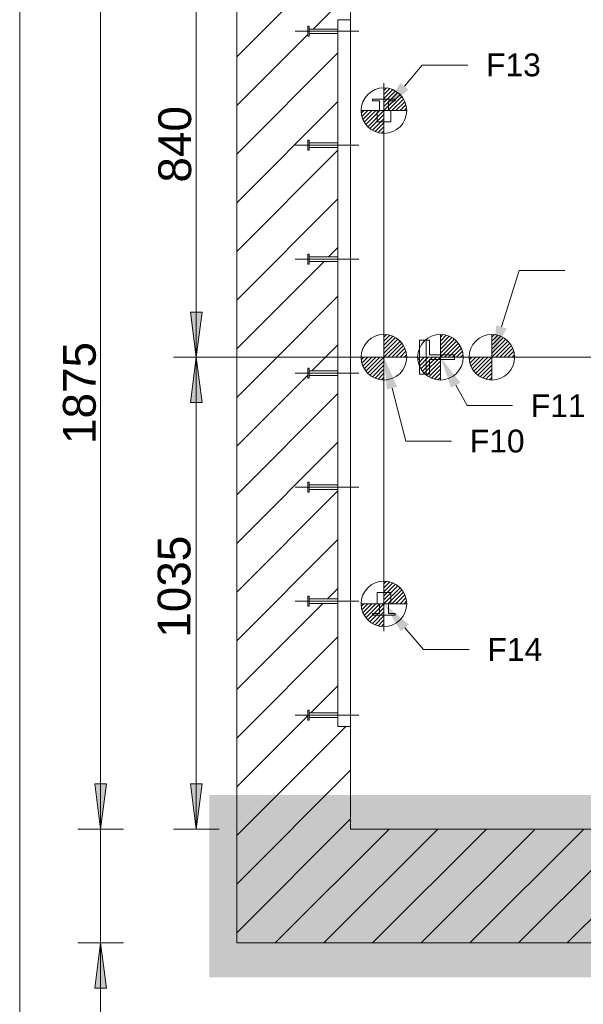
# Model space of a CAD drawing. Extents: x 294 to 994, y 7 to 427.
# Tile 4 of 33: x 484 to 509, y 43 to 86. Entities that reach past the tile are written whole.
import ezdxf
from ezdxf.lldxf.tags import DXFTag

# ---------------------------------------------------------------- set-up
doc = ezdxf.new("R2010")
doc.units = 0
doc.layers.get('0').update_dxf_attribs({"lineweight": 5})
for name, color, linetype, lineweight, true_color in [('3', 9, 'grob', 5, 0x808080), ('7', 9, 'STRICHPUNKT2', 5, 0x808080), ('8_Schraffur', 9, 'Continuous', 5, 0x808080)]:
    doc.layers.add(name, color=color, linetype=linetype, lineweight=lineweight, true_color=true_color)
doc.layers.add('9', color=7, linetype='Continuous', lineweight=5)
doc.layers.add('_3d_View_', color=7, linetype='Continuous')
doc.layers.add('X_Geometrie', color=3, linetype='Continuous', lineweight=50, true_color=0x00ff00, plot=False)
doc.styles.get("Standard").update_dxf_attribs({"font": 'arial.ttf'})
tags = doc.linetypes.add('fein_strichliert', pattern=[4, 1, -2, 1]).pattern_tags.tags
tags[8:9] = [DXFTag(74, 4), DXFTag(75, 0), DXFTag(340, '0'), DXFTag(46, 0.0), DXFTag(50, 0.0), DXFTag(44, 0.0), DXFTag(45, 0.0)]
tags[6:7] = [DXFTag(74, 4), DXFTag(75, 0), DXFTag(340, '0'), DXFTag(46, 0.0), DXFTag(50, 0.0), DXFTag(44, 0.0), DXFTag(45, 0.0)]
tags[4:5] = [DXFTag(74, 4), DXFTag(75, 0), DXFTag(340, '0'), DXFTag(46, 0.0), DXFTag(50, 0.0), DXFTag(44, 0.0), DXFTag(45, 0.0)]
tags = doc.linetypes.add('grob', pattern=[14, 3, -8, 3]).pattern_tags.tags
tags[8:9] = [DXFTag(74, 4), DXFTag(75, 0), DXFTag(340, '0'), DXFTag(46, 0.0), DXFTag(50, 0.0), DXFTag(44, 0.0), DXFTag(45, 0.0)]
tags[6:7] = [DXFTag(74, 4), DXFTag(75, 0), DXFTag(340, '0'), DXFTag(46, 0.0), DXFTag(50, 0.0), DXFTag(44, 0.0), DXFTag(45, 0.0)]
tags[4:5] = [DXFTag(74, 4), DXFTag(75, 0), DXFTag(340, '0'), DXFTag(46, 0.0), DXFTag(50, 0.0), DXFTag(44, 0.0), DXFTag(45, 0.0)]
tags = doc.linetypes.add('STRICHPUNKT2', pattern=[12.7, 6.35, -3.175, 0, -3.175]).pattern_tags.tags
tags[10:11] = [DXFTag(74, 4), DXFTag(75, 0), DXFTag(340, '0'), DXFTag(46, 0.0), DXFTag(50, 0.0), DXFTag(44, 0.0), DXFTag(45, 0.0)]
tags[8:9] = [DXFTag(74, 4), DXFTag(75, 0), DXFTag(340, '0'), DXFTag(46, 0.0), DXFTag(50, 0.0), DXFTag(44, 0.0), DXFTag(45, 0.0)]
tags[6:7] = [DXFTag(74, 4), DXFTag(75, 0), DXFTag(340, '0'), DXFTag(46, 0.0), DXFTag(50, 0.0), DXFTag(44, 0.0), DXFTag(45, 0.0)]
tags[4:5] = [DXFTag(74, 4), DXFTag(75, 0), DXFTag(340, '0'), DXFTag(46, 0.0), DXFTag(50, 0.0), DXFTag(44, 0.0), DXFTag(45, 0.0)]

# ---------------------------------------------------------------- blocks, each defined once
blk = doc.blocks.new('Schraffur-A05LE2BPBH', base_point=(494.017, 45.616))
at = {"color": 0, "lineweight": -2}
for p, q in [((494.017, 69.549), (495.784, 71.316)), ((494.017, 65.278), (498.457, 69.718)), ((494.017, 61.007), (498.457, 65.447)), ((497.996, 60.716), (498.457, 61.176)), ((494.017, 56.736), (497.796, 60.516)), ((497.267, 55.716), (498.457, 56.905)), ((494.017, 52.465), (497.137, 55.585)), ((494.017, 48.194), (499.017, 53.194)), ((495.71, 45.616), (500.71, 50.616)), ((499.98, 45.616), (504.98, 50.616)), ((504.251, 45.616), (509.251, 50.616)), ((508.522, 45.616), (513.522, 50.616)), ((512.793, 45.616), (516.197, 49.02))]:
    blk.add_line(p, q, dxfattribs=at)
at = {"color": 0, "linetype": 'fein_strichliert', "lineweight": -2, "ltscale": 0.13}
for p, q in [((497.319, 70.716), (497.919, 71.316)), ((494.017, 67.414), (497.137, 70.534)), ((494.017, 63.143), (498.457, 67.583)), ((494.017, 58.872), (498.457, 63.312)), ((494.017, 54.601), (498.457, 59.041)), ((494.017, 50.33), (498.803, 55.116)), ((494.017, 46.059), (499.017, 51.059)), ((497.845, 45.616), (502.845, 50.616)), ((502.116, 45.616), (507.116, 50.616)), ((506.387, 45.616), (511.387, 50.616)), ((510.658, 45.616), (515.658, 50.616)), ((514.929, 45.616), (516.197, 46.884))]:
    blk.add_line(p, q, dxfattribs=at)
blk = doc.blocks.new('Schraffur-A05LE2BVBH', base_point=(494.017, 71.316))
at = {"color": 0, "linetype": 'fein_strichliert', "lineweight": -2, "ltscale": 0.13}
for p, q in [((494.017, 84.497), (502.636, 93.116)), ((494.017, 88.768), (498.365, 93.116)), ((494.017, 93.039), (494.094, 93.116)), ((501.906, 88.116), (506.907, 93.116)), ((506.177, 88.116), (511.178, 93.116)), ((510.448, 88.116), (515.449, 93.116)), ((514.719, 88.116), (516.197, 89.594)), ((494.017, 80.226), (498.457, 84.666)), ((494.017, 75.955), (498.457, 80.395)), ((498.048, 75.716), (498.457, 76.124)), ((494.017, 71.685), (497.848, 75.516)), ((497.919, 71.316), (498.457, 71.854))]:
    blk.add_line(p, q, dxfattribs=at)
at = {"color": 0, "lineweight": -2}
for p, q in [((494.017, 86.633), (500.5, 93.116)), ((494.017, 90.904), (496.229, 93.116)), ((499.771, 88.116), (504.771, 93.116)), ((504.042, 88.116), (509.042, 93.116)), ((508.313, 88.116), (513.313, 93.116)), ((512.584, 88.116), (516.197, 91.729)), ((497.371, 85.716), (499.017, 87.362)), ((494.017, 82.362), (497.137, 85.482)), ((494.017, 78.091), (498.457, 82.531)), ((494.017, 73.82), (498.457, 78.26)), ((495.784, 71.316), (498.457, 73.989))]:
    blk.add_line(p, q, dxfattribs=at)
blk = doc.blocks.new('Blockreferenz-A05LE2C1BH', base_point=(491.917, 44.816))
at = {"layer": '7', "linetype": 'STRICHPUNKT2', "ltscale": 0.13}
blk.add_line((491.917, 71.316), (516.197, 71.316), dxfattribs=at)
blk = doc.blocks.new('Polygon-A05LE2CDBH', base_point=(494.017, 45.616))
at = {"color": 0, "linetype": 'ByBlock', "lineweight": -2, "ltscale": 0.13}
for p, q in [((494.017, 45.616), (494.017, 93.116)), ((536.017, 45.616), (494.017, 45.616))]:
    blk.add_line(p, q, dxfattribs=at)
blk = doc.blocks.new('Blockreferenz-A05LE2CHBH', base_point=(500.477, 59.296))
at = {"layer": '7', "linetype": 'STRICHPUNKT2', "ltscale": 0.13}
blk.add_line((500.477, 83.336), (500.477, 59.296), dxfattribs=at)
blk = doc.blocks.new('Blockreferenz-A05LE2D1BH', base_point=(496.577, 55.116))
at = {"color": 0, "linetype": 'ByBlock', "lineweight": -2, "ltscale": 0.13}
for p, q in [((499.017, 86.116), (498.457, 86.116)), ((498.457, 55.116), (498.457, 86.116)), ((499.017, 55.116), (499.017, 86.116)), ((498.457, 55.116), (499.017, 55.116))]:
    blk.add_line(p, q, dxfattribs=at)
at = {"layer": '3', "linetype": 'grob', "ltscale": 0.13}
for p, q in [((497.197, 85.836), (497.137, 85.836)), ((497.137, 85.836), (497.137, 85.819)), ((497.137, 85.819), (497.137, 85.771)), ((497.137, 85.771), (497.137, 85.7)), ((497.137, 85.7), (497.137, 85.616)), ((497.137, 85.616), (497.137, 85.532)), ((497.197, 85.819), (497.197, 85.836)), ((497.197, 85.771), (497.197, 85.819)), ((497.197, 85.7), (497.197, 85.771)), ((497.197, 85.716), (497.197, 85.708)), ((498.457, 85.716), (497.197, 85.716)), ((497.197, 85.708), (497.197, 85.686)), ((497.197, 85.616), (497.197, 85.7)), ((497.197, 85.686), (497.197, 85.654)), ((497.197, 85.654), (497.197, 85.616)), ((497.197, 85.532), (497.197, 85.616)), ((497.197, 85.616), (497.197, 85.577)), ((497.197, 85.577), (497.197, 85.545)), ((497.197, 85.545), (497.197, 85.523)), ((498.457, 85.708), (498.457, 85.716)), ((498.457, 85.686), (498.457, 85.708)), ((498.457, 85.654), (498.457, 85.686)), ((498.457, 85.616), (498.457, 85.654)), ((498.457, 85.577), (498.457, 85.616)), ((498.457, 85.545), (498.457, 85.577)), ((498.457, 85.523), (498.457, 85.545)), ((497.137, 85.532), (497.137, 85.46)), ((497.137, 85.46), (497.137, 85.412)), ((497.137, 85.412), (497.137, 85.396)), ((497.137, 85.396), (497.197, 85.396)), ((497.197, 85.46), (497.197, 85.532)), ((497.197, 85.523), (497.197, 85.516)), ((497.197, 85.516), (498.457, 85.516)), ((497.197, 85.412), (497.197, 85.46)), ((497.197, 85.396), (497.197, 85.412)), ((498.457, 85.516), (498.457, 85.523)), ((497.197, 80.836), (497.137, 80.836)), ((497.137, 80.836), (497.137, 80.819)), ((497.137, 80.819), (497.137, 80.771)), ((497.197, 80.819), (497.197, 80.836)), ((497.197, 80.771), (497.197, 80.819)), ((497.137, 80.771), (497.137, 80.7)), ((497.137, 80.7), (497.137, 80.616)), ((497.137, 80.616), (497.137, 80.532)), ((497.137, 80.532), (497.137, 80.46)), ((497.137, 80.46), (497.137, 80.412)), ((497.137, 80.412), (497.137, 80.396)), ((497.137, 80.396), (497.197, 80.396)), ((497.197, 80.7), (497.197, 80.771)), ((497.197, 80.716), (497.197, 80.708)), ((498.457, 80.716), (497.197, 80.716)), ((497.197, 80.708), (497.197, 80.686)), ((497.197, 80.616), (497.197, 80.7)), ((497.197, 80.686), (497.197, 80.654)), ((497.197, 80.654), (497.197, 80.616)), ((497.197, 80.532), (497.197, 80.616)), ((497.197, 80.616), (497.197, 80.577)), ((497.197, 80.577), (497.197, 80.545)), ((497.197, 80.545), (497.197, 80.523)), ((497.197, 80.46), (497.197, 80.532)), ((497.197, 80.523), (497.197, 80.516)), ((497.197, 80.516), (498.457, 80.516)), ((497.197, 80.412), (497.197, 80.46)), ((497.197, 80.396), (497.197, 80.412)), ((498.457, 80.708), (498.457, 80.716)), ((498.457, 80.686), (498.457, 80.708)), ((498.457, 80.654), (498.457, 80.686)), ((498.457, 80.616), (498.457, 80.654)), ((498.457, 80.577), (498.457, 80.616)), ((498.457, 80.545), (498.457, 80.577)), ((498.457, 80.523), (498.457, 80.545)), ((498.457, 80.516), (498.457, 80.523)), ((497.197, 75.836), (497.137, 75.836)), ((497.137, 75.836), (497.137, 75.819)), ((497.137, 75.819), (497.137, 75.771)), ((497.137, 75.771), (497.137, 75.7)), ((497.137, 75.7), (497.137, 75.616)), ((497.137, 75.616), (497.137, 75.532)), ((497.197, 75.819), (497.197, 75.836)), ((497.197, 75.771), (497.197, 75.819)), ((497.197, 75.7), (497.197, 75.771)), ((497.197, 75.716), (497.197, 75.708)), ((498.457, 75.716), (497.197, 75.716)), ((497.197, 75.708), (497.197, 75.686)), ((497.197, 75.616), (497.197, 75.7)), ((497.197, 75.686), (497.197, 75.654)), ((497.197, 75.654), (497.197, 75.616)), ((497.197, 75.532), (497.197, 75.616)), ((497.197, 75.616), (497.197, 75.577)), ((498.457, 75.708), (498.457, 75.716)), ((498.457, 75.686), (498.457, 75.708)), ((498.457, 75.654), (498.457, 75.686)), ((498.457, 75.616), (498.457, 75.654)), ((498.457, 75.577), (498.457, 75.616)), ((497.137, 75.532), (497.137, 75.46)), ((497.137, 75.46), (497.137, 75.412)), ((497.137, 75.412), (497.137, 75.396)), ((497.137, 75.396), (497.197, 75.396)), ((497.197, 75.577), (497.197, 75.545)), ((497.197, 75.545), (497.197, 75.523)), ((497.197, 75.46), (497.197, 75.532)), ((497.197, 75.523), (497.197, 75.516)), ((497.197, 75.516), (498.457, 75.516)), ((497.197, 75.412), (497.197, 75.46)), ((497.197, 75.396), (497.197, 75.412)), ((498.457, 75.545), (498.457, 75.577)), ((498.457, 75.523), (498.457, 75.545)), ((498.457, 75.516), (498.457, 75.523)), ((497.197, 70.836), (497.137, 70.836)), ((497.137, 70.836), (497.137, 70.819)), ((497.137, 70.819), (497.137, 70.771)), ((497.137, 70.771), (497.137, 70.7)), ((497.137, 70.7), (497.137, 70.616)), ((497.137, 70.616), (497.137, 70.532)), ((497.137, 70.532), (497.137, 70.46)), ((497.137, 70.46), (497.137, 70.412)), ((497.197, 70.819), (497.197, 70.836)), ((497.197, 70.771), (497.197, 70.819)), ((497.197, 70.7), (497.197, 70.771)), ((497.197, 70.716), (497.197, 70.708)), ((498.457, 70.716), (497.197, 70.716)), ((497.197, 70.708), (497.197, 70.686)), ((497.197, 70.616), (497.197, 70.7)), ((497.197, 70.686), (497.197, 70.654)), ((497.197, 70.654), (497.197, 70.616)), ((497.197, 70.532), (497.197, 70.616)), ((497.197, 70.616), (497.197, 70.577)), ((497.197, 70.577), (497.197, 70.545)), ((497.197, 70.545), (497.197, 70.523)), ((497.197, 70.46), (497.197, 70.532)), ((497.197, 70.523), (497.197, 70.516)), ((497.197, 70.516), (498.457, 70.516)), ((497.197, 70.412), (497.197, 70.46)), ((498.457, 70.708), (498.457, 70.716)), ((498.457, 70.686), (498.457, 70.708)), ((498.457, 70.654), (498.457, 70.686)), ((498.457, 70.616), (498.457, 70.654)), ((498.457, 70.577), (498.457, 70.616)), ((498.457, 70.545), (498.457, 70.577)), ((498.457, 70.523), (498.457, 70.545)), ((498.457, 70.516), (498.457, 70.523)), ((497.137, 70.412), (497.137, 70.396)), ((497.137, 70.396), (497.197, 70.396)), ((497.197, 70.396), (497.197, 70.412)), ((497.197, 65.836), (497.137, 65.836)), ((497.137, 65.836), (497.137, 65.819)), ((497.137, 65.819), (497.137, 65.771)), ((497.137, 65.771), (497.137, 65.7)), ((497.137, 65.7), (497.137, 65.616)), ((497.197, 65.819), (497.197, 65.836)), ((497.197, 65.771), (497.197, 65.819)), ((497.197, 65.7), (497.197, 65.771)), ((497.197, 65.716), (497.197, 65.708)), ((498.457, 65.716), (497.197, 65.716)), ((497.197, 65.708), (497.197, 65.686)), ((497.197, 65.616), (497.197, 65.7)), ((497.197, 65.686), (497.197, 65.654)), ((498.457, 65.708), (498.457, 65.716)), ((498.457, 65.686), (498.457, 65.708)), ((498.457, 65.654), (498.457, 65.686)), ((497.137, 65.616), (497.137, 65.532)), ((497.137, 65.532), (497.137, 65.46)), ((497.137, 65.46), (497.137, 65.412)), ((497.137, 65.412), (497.137, 65.396)), ((497.137, 65.396), (497.197, 65.396)), ((497.197, 65.654), (497.197, 65.616)), ((497.197, 65.532), (497.197, 65.616)), ((497.197, 65.616), (497.197, 65.577)), ((497.197, 65.577), (497.197, 65.545)), ((497.197, 65.545), (497.197, 65.523)), ((497.197, 65.46), (497.197, 65.532)), ((497.197, 65.523), (497.197, 65.516)), ((497.197, 65.516), (498.457, 65.516)), ((497.197, 65.412), (497.197, 65.46)), ((497.197, 65.396), (497.197, 65.412)), ((498.457, 65.616), (498.457, 65.654)), ((498.457, 65.577), (498.457, 65.616)), ((498.457, 65.545), (498.457, 65.577)), ((498.457, 65.523), (498.457, 65.545)), ((498.457, 65.516), (498.457, 65.523)), ((497.197, 60.836), (497.137, 60.836)), ((497.137, 60.836), (497.137, 60.819)), ((497.137, 60.819), (497.137, 60.771)), ((497.137, 60.771), (497.137, 60.7)), ((497.137, 60.7), (497.137, 60.616)), ((497.137, 60.616), (497.137, 60.532)), ((497.137, 60.532), (497.137, 60.46)), ((497.197, 60.819), (497.197, 60.836)), ((497.197, 60.771), (497.197, 60.819)), ((497.197, 60.7), (497.197, 60.771)), ((497.197, 60.716), (497.197, 60.708)), ((498.457, 60.716), (497.197, 60.716)), ((497.197, 60.708), (497.197, 60.686)), ((497.197, 60.616), (497.197, 60.7)), ((497.197, 60.686), (497.197, 60.654)), ((497.197, 60.654), (497.197, 60.616)), ((497.197, 60.532), (497.197, 60.616)), ((497.197, 60.616), (497.197, 60.577)), ((497.197, 60.577), (497.197, 60.545)), ((497.197, 60.545), (497.197, 60.523)), ((497.197, 60.46), (497.197, 60.532)), ((497.197, 60.523), (497.197, 60.516)), ((497.197, 60.516), (498.457, 60.516)), ((498.457, 60.708), (498.457, 60.716)), ((498.457, 60.686), (498.457, 60.708)), ((498.457, 60.654), (498.457, 60.686)), ((498.457, 60.616), (498.457, 60.654)), ((498.457, 60.577), (498.457, 60.616)), ((498.457, 60.545), (498.457, 60.577)), ((498.457, 60.523), (498.457, 60.545)), ((498.457, 60.516), (498.457, 60.523)), ((497.137, 60.46), (497.137, 60.412)), ((497.137, 60.412), (497.137, 60.396)), ((497.137, 60.396), (497.197, 60.396)), ((497.197, 60.412), (497.197, 60.46)), ((497.197, 60.396), (497.197, 60.412)), ((497.197, 55.836), (497.137, 55.836)), ((497.137, 55.836), (497.137, 55.819)), ((497.137, 55.819), (497.137, 55.771)), ((497.137, 55.771), (497.137, 55.7)), ((497.197, 55.819), (497.197, 55.836)), ((497.197, 55.771), (497.197, 55.819)), ((497.197, 55.7), (497.197, 55.771)), ((497.137, 55.7), (497.137, 55.616)), ((497.137, 55.616), (497.137, 55.532)), ((497.137, 55.532), (497.137, 55.46)), ((497.137, 55.46), (497.137, 55.412)), ((497.137, 55.412), (497.137, 55.396)), ((497.137, 55.396), (497.197, 55.396)), ((497.197, 55.716), (497.197, 55.708)), ((498.457, 55.716), (497.197, 55.716)), ((497.197, 55.708), (497.197, 55.686)), ((497.197, 55.616), (497.197, 55.7)), ((497.197, 55.686), (497.197, 55.654)), ((497.197, 55.654), (497.197, 55.616)), ((497.197, 55.532), (497.197, 55.616)), ((497.197, 55.616), (497.197, 55.577)), ((497.197, 55.577), (497.197, 55.545)), ((497.197, 55.545), (497.197, 55.523)), ((497.197, 55.46), (497.197, 55.532)), ((497.197, 55.523), (497.197, 55.516)), ((497.197, 55.516), (498.457, 55.516)), ((497.197, 55.412), (497.197, 55.46)), ((497.197, 55.396), (497.197, 55.412)), ((498.457, 55.708), (498.457, 55.716)), ((498.457, 55.686), (498.457, 55.708)), ((498.457, 55.654), (498.457, 55.686)), ((498.457, 55.616), (498.457, 55.654)), ((498.457, 55.577), (498.457, 55.616)), ((498.457, 55.545), (498.457, 55.577)), ((498.457, 55.523), (498.457, 55.545)), ((498.457, 55.516), (498.457, 55.523))]:
    blk.add_line(p, q, dxfattribs=at)
at = {"layer": '7', "linetype": 'STRICHPUNKT2', "ltscale": 0.13}
for p, q in [((499.377, 85.616), (496.577, 85.616)), ((499.377, 80.616), (496.577, 80.616)), ((499.377, 75.616), (496.577, 75.616)), ((499.377, 70.616), (496.577, 70.616)), ((499.377, 65.616), (496.577, 65.616)), ((499.377, 60.616), (496.577, 60.616)), ((499.377, 55.616), (496.577, 55.616))]:
    blk.add_line(p, q, dxfattribs=at)
blk = doc.blocks.new('Polygon-A05LE2DBBH', base_point=(499.017, 50.616))
at = {"color": 0, "linetype": 'ByBlock', "lineweight": -2, "ltscale": 0.13}
for p, q in [((499.017, 50.616), (499.017, 88.116)), ((499.017, 88.116), (531.017, 88.116)), ((531.017, 88.116), (531.017, 50.616)), ((531.017, 50.616), (499.017, 50.616))]:
    blk.add_line(p, q, dxfattribs=at)
blk = doc.blocks.new('Polygon-A05LE2DDBH', base_point=(492.814, 44.116))
at = {"color": 0, "linetype": 'ByBlock', "lineweight": -2, "ltscale": 0.5}
blk.add_solid([(492.814, 44.116), (492.814, 52.116), (626.068, 44.116), (626.068, 52.116)], dxfattribs=at)
blk = doc.blocks.new('Blockreferenz-A05LE2DHBH', base_point=(499.477, 59.496))
at = {"color": 0, "linetype": 'ByBlock', "lineweight": -2, "ltscale": 0.13}
for p, q in [((500.477, 61.496), (500.477, 59.496)), ((500.477, 61.38), (500.587, 61.49)), ((500.477, 61.203), (500.736, 61.462)), ((500.477, 61.026), (500.867, 61.416)), ((500.477, 60.849), (500.985, 61.357)), ((500.477, 60.673), (501.09, 61.286)), ((500.477, 60.496), (501.184, 61.203)), ((500.654, 60.496), (501.267, 61.109)), ((500.83, 60.496), (501.338, 61.004)), ((499.477, 60.496), (501.477, 60.496)), ((499.483, 60.386), (499.593, 60.496)), ((499.511, 60.237), (499.77, 60.496)), ((499.556, 60.105), (499.947, 60.496)), ((499.615, 59.988), (500.123, 60.496)), ((499.687, 59.883), (500.3, 60.496)), ((499.77, 59.789), (500.477, 60.496)), ((501.007, 60.496), (501.398, 60.886)), ((501.184, 60.496), (501.443, 60.755)), ((501.361, 60.496), (501.471, 60.606)), ((499.864, 59.706), (500.477, 60.319)), ((499.969, 59.634), (500.477, 60.142)), ((500.087, 59.575), (500.477, 59.965)), ((500.218, 59.53), (500.477, 59.789)), ((500.367, 59.502), (500.477, 59.612))]:
    blk.add_line(p, q, dxfattribs=at)
at = {"color": 0, "linetype": 'ByBlock', "lineweight": 0, "ltscale": 0.13}
blk.add_line((500.477, 60.496), (500.477, 60.496), dxfattribs=at)
blk.add_line((500.477, 60.496), (500.477, 60.496), dxfattribs=at)
at = {"color": 0, "linetype": 'ByBlock', "lineweight": -2, "ltscale": 0.13}
blk.add_circle((500.477, 60.496), 1, dxfattribs=at)
blk = doc.blocks.new('Blockreferenz-A05LE2DJBH', base_point=(499.477, 81.136))
at = {"color": 0, "linetype": 'ByBlock', "lineweight": -2, "ltscale": 0.13}
for p, q in [((500.477, 83.136), (500.477, 81.136)), ((500.477, 83.02), (500.587, 83.13)), ((500.477, 82.843), (500.736, 83.102)), ((500.477, 82.666), (500.867, 83.056)), ((500.477, 82.489), (500.985, 82.997)), ((500.477, 82.313), (501.09, 82.926)), ((500.477, 82.136), (501.184, 82.843)), ((500.654, 82.136), (501.267, 82.749)), ((500.83, 82.136), (501.338, 82.644)), ((501.007, 82.136), (501.398, 82.526)), ((499.477, 82.136), (501.477, 82.136)), ((499.483, 82.026), (499.593, 82.136)), ((499.511, 81.877), (499.77, 82.136)), ((499.556, 81.745), (499.947, 82.136)), ((499.615, 81.628), (500.123, 82.136)), ((499.687, 81.523), (500.3, 82.136)), ((499.77, 81.429), (500.477, 82.136)), ((501.184, 82.136), (501.443, 82.395)), ((501.361, 82.136), (501.471, 82.246)), ((499.864, 81.346), (500.477, 81.959)), ((499.969, 81.274), (500.477, 81.782)), ((500.087, 81.215), (500.477, 81.605)), ((500.218, 81.17), (500.477, 81.429)), ((500.367, 81.142), (500.477, 81.252))]:
    blk.add_line(p, q, dxfattribs=at)
at = {"color": 0, "linetype": 'ByBlock', "lineweight": 0, "ltscale": 0.13}
blk.add_line((500.477, 82.136), (500.477, 82.136), dxfattribs=at)
blk.add_line((500.477, 82.136), (500.477, 82.136), dxfattribs=at)
at = {"color": 0, "linetype": 'ByBlock', "lineweight": -2, "ltscale": 0.13}
blk.add_circle((500.477, 82.136), 1, dxfattribs=at)
blk = doc.blocks.new('MText-A05LE2DLBH', base_point=(504.96, 83.642))
at = {"color": 0, "linetype": 'ByBlock', "lineweight": -2, "ltscale": 0.13, "insert": (504.96, 84.642), "char_height": 1, "attachment_point": 1}
blk.add_mtext('{\\fArial Unicode MS;F13}', dxfattribs=at)
blk = doc.blocks.new('MText-A05LE2DNBH', base_point=(505.019, 57.993))
at = {"color": 0, "linetype": 'ByBlock', "lineweight": -2, "ltscale": 0.13, "insert": (505.019, 58.993), "char_height": 1, "attachment_point": 1}
blk.add_mtext('{\\fArial Unicode MS;F14}', dxfattribs=at)
blk = doc.blocks.new('Blockreferenz-A05LE2DRBH', base_point=(499.477, 70.316))
at = {"color": 0, "linetype": 'ByBlock', "lineweight": -2, "ltscale": 0.13}
for p, q in [((500.477, 72.316), (500.477, 70.316)), ((500.477, 72.2), (500.587, 72.31)), ((500.477, 72.023), (500.736, 72.282)), ((500.477, 71.846), (500.867, 72.236)), ((500.477, 71.669), (500.985, 72.177)), ((500.477, 71.493), (501.09, 72.106)), ((500.477, 71.316), (501.184, 72.023)), ((500.654, 71.316), (501.267, 71.929)), ((500.83, 71.316), (501.338, 71.824)), ((499.477, 71.316), (501.477, 71.316)), ((499.483, 71.206), (499.593, 71.316)), ((499.511, 71.057), (499.77, 71.316)), ((499.556, 70.925), (499.947, 71.316)), ((499.615, 70.808), (500.123, 71.316)), ((499.687, 70.703), (500.3, 71.316)), ((499.77, 70.609), (500.477, 71.316)), ((501.007, 71.316), (501.398, 71.706)), ((501.184, 71.316), (501.443, 71.575)), ((501.361, 71.316), (501.471, 71.426)), ((499.864, 70.526), (500.477, 71.139)), ((499.969, 70.454), (500.477, 70.962)), ((500.087, 70.395), (500.477, 70.785)), ((500.218, 70.35), (500.477, 70.609)), ((500.367, 70.322), (500.477, 70.432))]:
    blk.add_line(p, q, dxfattribs=at)
at = {"color": 0, "linetype": 'ByBlock', "lineweight": 0, "ltscale": 0.13}
blk.add_line((500.477, 71.316), (500.477, 71.316), dxfattribs=at)
blk.add_line((500.477, 71.316), (500.477, 71.316), dxfattribs=at)
at = {"color": 0, "linetype": 'ByBlock', "lineweight": -2, "ltscale": 0.13}
blk.add_circle((500.477, 71.316), 1, dxfattribs=at)
blk = doc.blocks.new('Blockreferenz-A05LE2DVBH', base_point=(504.217, 70.316))
at = {"color": 0, "linetype": 'ByBlock', "lineweight": -2, "ltscale": 0.13}
for p, q in [((505.217, 72.316), (505.217, 70.316)), ((505.217, 72.2), (505.327, 72.31)), ((505.217, 72.023), (505.476, 72.282)), ((505.217, 71.846), (505.607, 72.236)), ((505.217, 71.669), (505.725, 72.177)), ((505.217, 71.493), (505.83, 72.106)), ((505.217, 71.316), (505.924, 72.023)), ((505.394, 71.316), (506.007, 71.929)), ((505.57, 71.316), (506.078, 71.824)), ((504.217, 71.316), (506.217, 71.316)), ((504.223, 71.206), (504.333, 71.316)), ((504.251, 71.057), (504.51, 71.316)), ((504.296, 70.925), (504.687, 71.316)), ((504.355, 70.808), (504.863, 71.316)), ((504.427, 70.703), (505.04, 71.316)), ((504.51, 70.609), (505.217, 71.316)), ((505.747, 71.316), (506.138, 71.706)), ((505.924, 71.316), (506.183, 71.575)), ((506.101, 71.316), (506.211, 71.426)), ((504.604, 70.526), (505.217, 71.139)), ((504.709, 70.454), (505.217, 70.962)), ((504.827, 70.395), (505.217, 70.785)), ((504.958, 70.35), (505.217, 70.609)), ((505.107, 70.322), (505.217, 70.432))]:
    blk.add_line(p, q, dxfattribs=at)
at = {"color": 0, "linetype": 'ByBlock', "lineweight": 0, "ltscale": 0.13}
blk.add_line((505.217, 71.316), (505.217, 71.316), dxfattribs=at)
blk.add_line((505.217, 71.316), (505.217, 71.316), dxfattribs=at)
at = {"color": 0, "linetype": 'ByBlock', "lineweight": -2, "ltscale": 0.13}
blk.add_circle((505.217, 71.316), 1, dxfattribs=at)
blk = doc.blocks.new('MText-A05LE2E3BH', base_point=(504.246, 67.138))
at = {"color": 0, "linetype": 'ByBlock', "lineweight": -2, "ltscale": 0.13, "insert": (504.246, 68.138), "char_height": 1, "attachment_point": 1}
blk.add_mtext('{\\fArial Unicode MS;F10}', dxfattribs=at)
blk = doc.blocks.new('Blockreferenz-A05LE2E9BH', base_point=(501.957, 70.316))
at = {"color": 0, "linetype": 'ByBlock', "lineweight": -2, "ltscale": 0.13}
for p, q in [((502.957, 72.316), (502.957, 70.316)), ((502.957, 72.2), (503.067, 72.31)), ((502.957, 72.023), (503.216, 72.282)), ((502.957, 71.846), (503.347, 72.236)), ((502.957, 71.669), (503.465, 72.177)), ((502.957, 71.493), (503.57, 72.106)), ((502.957, 71.316), (503.664, 72.023)), ((503.134, 71.316), (503.747, 71.929)), ((503.31, 71.316), (503.818, 71.824)), ((501.957, 71.316), (503.957, 71.316)), ((501.963, 71.206), (502.073, 71.316)), ((501.991, 71.057), (502.25, 71.316)), ((502.036, 70.925), (502.427, 71.316)), ((502.095, 70.808), (502.603, 71.316)), ((502.167, 70.703), (502.78, 71.316)), ((502.25, 70.609), (502.957, 71.316)), ((503.487, 71.316), (503.878, 71.706)), ((503.664, 71.316), (503.923, 71.575)), ((503.841, 71.316), (503.951, 71.426)), ((502.344, 70.526), (502.957, 71.139)), ((502.449, 70.454), (502.957, 70.962)), ((502.567, 70.395), (502.957, 70.785)), ((502.698, 70.35), (502.957, 70.609)), ((502.847, 70.322), (502.957, 70.432))]:
    blk.add_line(p, q, dxfattribs=at)
at = {"color": 0, "linetype": 'ByBlock', "lineweight": 0, "ltscale": 0.13}
blk.add_line((502.957, 71.316), (502.957, 71.316), dxfattribs=at)
blk.add_line((502.957, 71.316), (502.957, 71.316), dxfattribs=at)
at = {"color": 0, "linetype": 'ByBlock', "lineweight": -2, "ltscale": 0.13}
blk.add_circle((502.957, 71.316), 1, dxfattribs=at)
blk = doc.blocks.new('MText-A05LE2EBBH', base_point=(506.929, 68.688))
at = {"color": 0, "linetype": 'ByBlock', "lineweight": -2, "ltscale": 0.13, "insert": (506.929, 69.688), "char_height": 1, "attachment_point": 1}
blk.add_mtext('{\\fArial Unicode MS;F11}', dxfattribs=at)
blk = doc.blocks.new('Polygon-A05LE2EPBH', base_point=(487.779, 50.616))
at = {"color": 0, "linetype": 'ByBlock', "lineweight": -2, "ltscale": 0.13}
blk.add_solid([(488.04, 50.616), (487.779, 52.599), (488.301, 52.599)], dxfattribs=at)
blk = doc.blocks.new('Polygon-A05LE2ETBH', base_point=(491.979, 71.316))
at = {"color": 0, "linetype": 'ByBlock', "lineweight": -2, "ltscale": 0.13}
blk.add_solid([(492.24, 71.316), (491.979, 73.299), (492.501, 73.299)], dxfattribs=at)
blk = doc.blocks.new('Polygon-A05LE2EXBH', base_point=(491.979, 69.333))
at = {"color": 0, "linetype": 'ByBlock', "lineweight": -2, "ltscale": 0.13}
blk.add_solid([(492.24, 71.316), (492.501, 69.333), (491.979, 69.333)], dxfattribs=at)
blk = doc.blocks.new('Polygon-A05LE2EZBH', base_point=(491.979, 50.616))
at = {"color": 0, "linetype": 'ByBlock', "lineweight": -2, "ltscale": 0.13}
blk.add_solid([(492.24, 50.616), (491.979, 52.599), (492.501, 52.599)], dxfattribs=at)
blk = doc.blocks.new('Polygon-A05LE2GTBH', base_point=(487.779, 50.616))
at = {"color": 0, "linetype": 'ByBlock', "lineweight": -2, "ltscale": 0.13}
blk.add_solid([(488.04, 50.616), (487.779, 52.599), (488.301, 52.599)], dxfattribs=at)
blk = doc.blocks.new('Polygon-A05LE2GVBH', base_point=(487.779, 43.633))
at = {"color": 0, "linetype": 'ByBlock', "lineweight": -2, "ltscale": 0.13}
blk.add_solid([(488.04, 45.616), (488.301, 43.633), (487.779, 43.633)], dxfattribs=at)
blk = doc.blocks.new('3D-Ansicht-Rahmen-A05LE2HLBH', base_point=(484.487, 16.379))
at = {"color": 0, "linetype": 'ByBlock', "lineweight": -2, "ltscale": 0.13}
blk.add_line((484.487, 16.379), (484.487, 109.897), dxfattribs=at)

msp = doc.modelspace()

# ---------------------------------------------------------------- linework, layer by layer
at = {"ltscale": 0.13}
for p, q in [((501.378, 83.207), (502.159, 84.136)), ((502.159, 84.136), (504.159, 84.136)), ((500.477, 82.636), (499.977, 82.636)), ((499.977, 82.636), (499.977, 82.566)), ((500.477, 82.636), (499.977, 82.636)), ((499.977, 82.636), (499.977, 82.566)), ((499.977, 82.566), (500.277, 82.566)), ((499.977, 82.566), (500.277, 82.566)), ((500.277, 82.566), (500.277, 82.136)), ((500.277, 82.566), (500.277, 82.136)), ((500.977, 82.636), (500.477, 82.636)), ((500.977, 82.636), (500.477, 82.636)), ((500.677, 82.566), (500.977, 82.566)), ((500.677, 82.136), (500.677, 82.566)), ((500.677, 82.566), (500.977, 82.566)), ((500.677, 82.136), (500.677, 82.566)), ((500.977, 82.566), (500.977, 82.636)), ((500.977, 82.566), (500.977, 82.636)), ((500.277, 82.136), (500.177, 82.136)), ((500.177, 82.136), (500.177, 81.636)), ((500.277, 82.136), (500.177, 82.136)), ((500.177, 82.136), (500.177, 81.636)), ((500.777, 82.136), (500.677, 82.136)), ((500.777, 82.136), (500.677, 82.136)), ((500.777, 81.636), (500.777, 82.136)), ((500.777, 81.636), (500.777, 82.136)), ((500.177, 81.636), (500.777, 81.636)), ((500.177, 81.636), (500.777, 81.636)), ((505.639, 72.651), (506.417, 75.116)), ((506.417, 75.116), (508.417, 75.116)), ((502.337, 72.066), (502.037, 72.066)), ((502.037, 72.066), (502.037, 70.566)), ((502.337, 72.066), (502.037, 72.066)), ((502.037, 72.066), (502.037, 70.566)), ((502.477, 72.066), (502.337, 72.066)), ((502.337, 72.066), (502.337, 70.566)), ((502.337, 70.566), (502.337, 72.066)), ((502.477, 72.066), (502.337, 72.066)), ((502.337, 72.066), (502.337, 70.566)), ((502.337, 70.566), (502.337, 72.066)), ((502.477, 71.416), (502.477, 72.066)), ((502.477, 71.416), (502.477, 72.066)), ((503.577, 71.416), (502.477, 71.416)), ((503.577, 71.416), (502.477, 71.416)), ((503.577, 71.216), (503.577, 71.416)), ((503.577, 71.216), (503.577, 71.416)), ((502.477, 71.216), (503.577, 71.216)), ((502.477, 70.566), (502.477, 71.216)), ((502.477, 71.216), (503.577, 71.216)), ((502.477, 70.566), (502.477, 71.216)), ((502.037, 70.566), (502.337, 70.566)), ((502.037, 70.566), (502.337, 70.566)), ((502.337, 70.566), (502.477, 70.566)), ((502.337, 70.566), (502.477, 70.566)), ((503.633, 70.09), (504.127, 69.191)), ((500.833, 69.962), (501.445, 67.632)), ((504.127, 69.191), (506.127, 69.191)), ((501.445, 67.632), (503.445, 67.632)), ((500.777, 60.996), (500.177, 60.996)), ((500.177, 60.996), (500.177, 60.496)), ((500.777, 60.996), (500.177, 60.996)), ((500.177, 60.996), (500.177, 60.496)), ((500.777, 60.496), (500.777, 60.996)), ((500.777, 60.496), (500.777, 60.996)), ((500.177, 60.496), (500.277, 60.496)), ((500.177, 60.496), (500.277, 60.496)), ((500.277, 60.496), (500.277, 60.066)), ((500.277, 60.496), (500.277, 60.066)), ((500.677, 60.496), (500.777, 60.496)), ((500.677, 60.066), (500.677, 60.496)), ((500.677, 60.496), (500.777, 60.496)), ((500.677, 60.066), (500.677, 60.496)), ((500.277, 60.066), (499.977, 60.066)), ((499.977, 60.066), (499.977, 59.996)), ((500.277, 60.066), (499.977, 60.066)), ((499.977, 60.066), (499.977, 59.996)), ((500.977, 60.066), (500.677, 60.066)), ((500.977, 60.066), (500.677, 60.066)), ((500.977, 59.996), (500.977, 60.066)), ((500.977, 59.996), (500.977, 60.066)), ((499.977, 59.996), (500.477, 59.996)), ((499.977, 59.996), (500.477, 59.996)), ((500.477, 59.996), (500.977, 59.996)), ((500.477, 59.996), (500.977, 59.996)), ((501.396, 59.44), (502.218, 58.496)), ((502.218, 58.496), (504.218, 58.496))]:
    msp.add_line(p, q, dxfattribs=at)
for points in [[(500.477, 82.136), (501.199, 83.357), (501.556, 83.057)], [(505.217, 71.316), (505.416, 72.721), (505.861, 72.58)], [(500.477, 71.316), (501.058, 70.021), (500.607, 69.902)], [(502.957, 71.316), (503.837, 70.202), (503.428, 69.977)], [(500.477, 60.496), (501.572, 59.593), (501.22, 59.287)]]:
    msp.add_solid(points, dxfattribs=at)
at = {"layer": '9', "color": 1, "lineweight": 5, "ltscale": 0.13, "true_color": 0xff0000}
for p, q in [((488.04, 84.15), (488.04, 100.925)), ((488.04, 50.616), (488.04, 88.116)), ((492.24, 71.316), (492.24, 88.116)), ((492.24, 71.316), (491.979, 73.299)), ((491.979, 73.299), (492.501, 73.299)), ((492.501, 73.299), (492.24, 71.316)), ((491.24, 71.316), (493.24, 71.316)), ((491.979, 69.333), (492.24, 71.316)), ((492.24, 71.316), (492.24, 50.616)), ((492.24, 71.316), (492.501, 69.333)), ((492.501, 69.333), (491.979, 69.333)), ((488.04, 54.582), (488.04, 37.807)), ((488.04, 50.616), (487.779, 52.599)), ((487.779, 52.599), (488.301, 52.599)), ((488.04, 50.616), (487.779, 52.599)), ((487.779, 52.599), (488.301, 52.599)), ((488.301, 52.599), (488.04, 50.616)), ((488.301, 52.599), (488.04, 50.616)), ((492.24, 50.616), (491.979, 52.599)), ((491.979, 52.599), (492.501, 52.599)), ((492.501, 52.599), (492.24, 50.616)), ((487.04, 50.616), (489.04, 50.616)), ((487.04, 50.616), (489.04, 50.616)), ((491.24, 50.616), (493.24, 50.616)), ((487.04, 45.616), (489.04, 45.616)), ((487.779, 43.633), (488.04, 45.616)), ((488.04, 45.616), (488.301, 43.633)), ((488.301, 43.633), (487.779, 43.633))]:
    msp.add_line(p, q, dxfattribs=at)

# ---------------------------------------------------------------- block references
at = {"ltscale": 0.13}
for name, p in [('Blockreferenz-A05LE2C1BH', (491.917, 44.816)), ('Polygon-A05LE2CDBH', (494.017, 45.616)), ('Polygon-A05LE2DBBH', (499.017, 50.616)), ('Blockreferenz-A05LE2D1BH', (496.577, 55.116)), ('MText-A05LE2DLBH', (504.96, 83.642)), ('Blockreferenz-A05LE2DJBH', (499.477, 81.136)), ('Blockreferenz-A05LE2CHBH', (500.477, 59.296)), ('Blockreferenz-A05LE2DRBH', (499.477, 70.316)), ('Blockreferenz-A05LE2E9BH', (501.957, 70.316)), ('Blockreferenz-A05LE2DVBH', (504.217, 70.316)), ('MText-A05LE2EBBH', (506.929, 68.688)), ('MText-A05LE2E3BH', (504.246, 67.138)), ('Blockreferenz-A05LE2DHBH', (499.477, 59.496)), ('MText-A05LE2DNBH', (505.019, 57.993))]:
    msp.add_blockref(name, p, dxfattribs=at)
at = {"layer": '8_Schraffur', "color": 3, "ltscale": 0.13, "true_color": 0x00ff00}
for name, p in [('Schraffur-A05LE2BVBH', (494.017, 71.316)), ('Schraffur-A05LE2BPBH', (494.017, 45.616))]:
    msp.add_blockref(name, p, dxfattribs=at)
at = {"layer": '9', "color": 1, "lineweight": 5, "ltscale": 0.13, "true_color": 0xff0000}
for name, p in [('Polygon-A05LE2ETBH', (491.979, 71.316)), ('Polygon-A05LE2EXBH', (491.979, 69.333)), ('Polygon-A05LE2EPBH', (487.779, 50.616)), ('Polygon-A05LE2GTBH', (487.779, 50.616)), ('Polygon-A05LE2EZBH', (491.979, 50.616)), ('Polygon-A05LE2GVBH', (487.779, 43.633))]:
    msp.add_blockref(name, p, dxfattribs=at)
at = {"layer": '_3d_View_', "color": 7, "linetype": 'Continuous', "lineweight": 13}
msp.add_blockref('3D-Ansicht-Rahmen-A05LE2HLBH', (484.487, 16.379), dxfattribs=at)
at = {"layer": 'X_Geometrie', "color": 3, "ltscale": 0.5, "true_color": 0x00ff00}
msp.add_blockref('Polygon-A05LE2DDBH', (492.814, 44.116), dxfattribs=at)

# ---------------------------------------------------------------- texts
at = {"layer": '9', "color": 5, "lineweight": 5, "ltscale": 0.13, "true_color": 0x0000ff, "char_height": 1.44, "attachment_point": 1, "rotation": 90}
for s, insert in [('{\\fArial;840}', (490.574, 78.978)), ('{\\fArial;1875}', (486.386, 67.508)), ('{\\fArial;1035}', (490.544, 59.01))]:
    msp.add_mtext(s, dxfattribs=dict(at, insert=insert))

doc.saveas('drawing.dxf')
